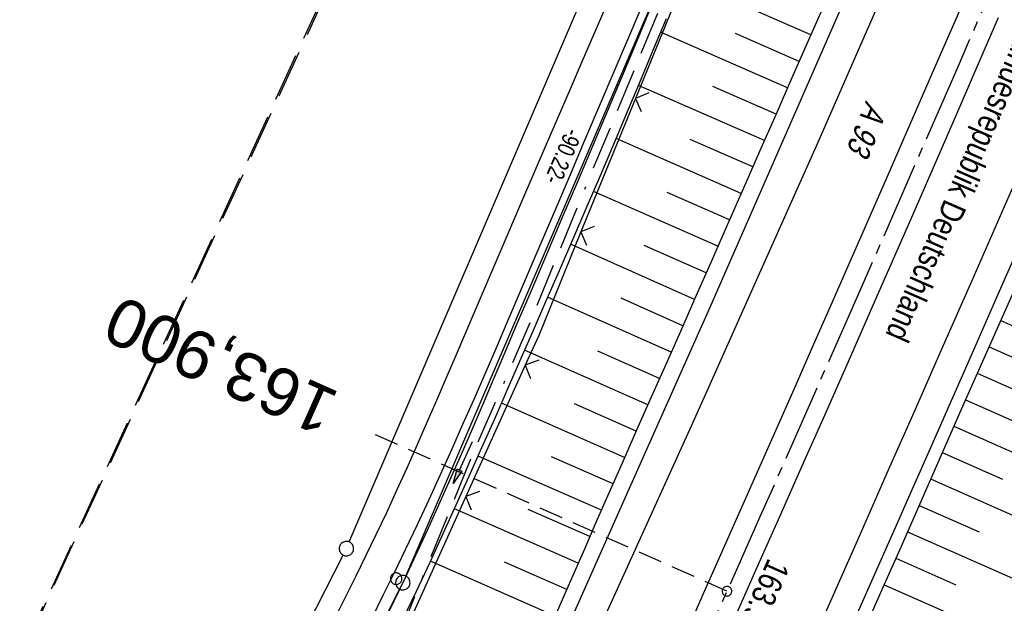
# Model space of a CAD drawing. Extents: x 510409 to 510963, y 461447 to 462240.
# Tile 5 of 25: x 510589 to 510692, y 461726 to 461786. Entities that reach past the tile are written whole.
import ezdxf
from ezdxf.enums import TextEntityAlignment as Align

# ---------------------------------------------------------------- set-up
doc = ezdxf.new("R2010")
doc.units = 0
doc.header["$LTSCALE"] = 10
doc.header["$MEASUREMENT"] = 0
for name, pattern in [('ACAD_ISO16W100', [73, 15, -6.5, 15, -6.5, 15, -7, 1, -7]), ('ACHSE', [5.5, 4, -0.5, 0.5, -0.5]), ('AUSGEZOGEN', [0]), ('LT00', [0]), ('LT05', [0.7, 0.5, -0.2]), ('LT17', [0.15, 0.1, -0.05])]:
    doc.linetypes.add(name, pattern=pattern)
doc.layers.get('0').update_dxf_attribs({"linetype": 'LT00'})
for name, color, linetype in [('--EK_FBR', 1, 'LT00'), ('--EK_ST-93-1', 30, 'LT17'), ('--EL_DFK_AB_L', 21, 'LT00'), ('--EL_DFK_AB_P', 7, 'LT00'), ('-AX-093', 35, 'ACHSE'), ('-ST-93-1', 250, 'LT00'), ('ABSTAND', 8, 'LT00'), ('BAB-KABEL', 220, 'ACAD_ISO16W100'), ('BRD', 255, 'Continuous'), ('DFK_AB_L', 21, 'LT00'), ('DFK_AB_P', 7, 'LT00'), ('DFK_BES-WEGE', 255, 'LT00'), ('DFK_GZPKT', 250, 'LT00'), ('DFK_KATASTER', 250, 'LT00'), ('DFK_VERMPKT', 252, 'LT00'), ('FFH', 61, 'LT05'), ('NSG', 61, 'LT05'), ('PFEIL', 140, 'AUSGEZOGEN'), ('V107_AFBR_BAB', 250, 'LT00'), ('V107_BOESCH', 250, 'LT00'), ('V107_BOSCHUNG', 250, 'LT00'), ('V107_GRABEN', 250, 'LT00'), ('V107_LD_MARK', 250, 'LT00'), ('V107_ZAUN', 40, 'LT00')]:
    doc.layers.add(name, color=color, linetype=linetype)
doc.styles.add('Beschrift', font='ARIAL.TTF')
doc.styles.get("Standard").update_dxf_attribs({"font": 'ARIAL.TTF'})

# ---------------------------------------------------------------- blocks, each defined once
blk = doc.blocks.new('SYMB7010')
at = {"color": 0, "linetype": 'ByBlock'}
for points in [[(-0.031408, 0.499213), (-0.093728, 0.49134), (-0.15457, 0.475719), (-0.212975, 0.452595), (-0.268021, 0.422333), (-0.31884, 0.385411), (-0.36463, 0.342411), (-0.40467, 0.29401), (-0.438329, 0.240973), (-0.465074, 0.184136), (-0.484486, 0.124395), (-0.496256, 0.062692), (-0.5002, 0)], [(-0.5002, 0), (-0.496256, -0.062692), (-0.484486, -0.124395), (-0.465075, -0.184136), (-0.438329, -0.240973), (-0.404671, -0.29401), (-0.36463, -0.342411), (-0.31884, -0.385411), (-0.268021, -0.422333), (-0.212975, -0.452595), (-0.154571, -0.475719), (-0.093728, -0.49134), (-0.031408, -0.499213), (0.031408, -0.499213)], [(0.5002, 0), (0.496256, 0.062692), (0.484485, 0.124395), (0.465074, 0.184136), (0.438329, 0.240973), (0.40467, 0.29401), (0.36463, 0.342411), (0.31884, 0.385411), (0.268021, 0.422333), (0.212975, 0.452595), (0.15457, 0.475719), (0.093728, 0.49134), (0.031408, 0.499213), (-0.031408, 0.499213)], [(0.031408, -0.499213), (0.093728, -0.491341), (0.15457, -0.475719), (0.212975, -0.452595), (0.268021, -0.422333), (0.31884, -0.385411), (0.36463, -0.342411), (0.404671, -0.294011), (0.438329, -0.240974), (0.465075, -0.184136), (0.484486, -0.124395), (0.496256, -0.062692), (0.500201, 0)]]:
    blk.add_lwpolyline(points, dxfattribs=at)
blk = doc.blocks.new('SYMB0003')
at = {"color": 0, "linetype": 'ByBlock'}
for p, q in [((-0.015712, 0), (0.010166, 0.012015)), ((0, -0.021257), (-0.015712, 0)), ((0.010166, 0.012015), (0, -0.021257))]:
    blk.add_line(p, q, dxfattribs=at)
for points in [[(-0.031395, 0.499013), (-0.093691, 0.491144), (-0.154509, 0.475528), (-0.21289, 0.452414), (-0.267913, 0.422164), (-0.318712, 0.385257), (-0.364484, 0.342274), (-0.404509, 0.293893), (-0.438154, 0.240877), (-0.464888, 0.184062), (-0.484292, 0.124345), (-0.496058, 0.062667), (-0.5, 0)], [(-0.5, 0), (-0.496058, -0.062667), (-0.484292, -0.124345), (-0.464888, -0.184062), (-0.438154, -0.240877), (-0.404509, -0.293893), (-0.364485, -0.342274), (-0.318712, -0.385257), (-0.267914, -0.422164), (-0.21289, -0.452414), (-0.154509, -0.475529), (-0.093691, -0.491144), (-0.031395, -0.499014), (0.031395, -0.499014)], [(0.5, 0), (0.496057, 0.062667), (0.484292, 0.124345), (0.464888, 0.184062), (0.438153, 0.240877), (0.404509, 0.293893), (0.364484, 0.342274), (0.318712, 0.385257), (0.267913, 0.422164), (0.21289, 0.452414), (0.154509, 0.475528), (0.093691, 0.491144), (0.031395, 0.499013), (-0.031395, 0.499013)], [(0.031395, -0.499014), (0.093691, -0.491144), (0.154509, -0.475529), (0.21289, -0.452414), (0.267914, -0.422164), (0.318712, -0.385257), (0.364485, -0.342274), (0.404509, -0.293893), (0.438154, -0.240877), (0.464889, -0.184062), (0.484292, -0.124345), (0.496058, -0.062667), (0.5, 0)]]:
    blk.add_lwpolyline(points, dxfattribs=at)
blk = doc.blocks.new('Pfreil3')
at = {"layer": 'PFEIL'}
blk.add_hatch(color=256, dxfattribs=at).paths.add_polyline_path([(-1.55, 0.27), (-1.55, -0.27), (0, 0)])
for p, q in [((-1.55, 0), (-4.83, 0)), ((-1.55, -0.27), (-1.55, 0.27)), ((-1.55, 0.27), (0, 0)), ((0, 0), (-1.55, -0.27))]:
    blk.add_line(p, q, dxfattribs=at)
blk = doc.blocks.new('SYMB0024')
at = {"color": 0, "linetype": 'ByBlock'}
for p, q in [((-0.5, 0.5), (0, 0)), ((0, 0), (0.5, 0.5))]:
    blk.add_line(p, q, dxfattribs=at)
blk = doc.blocks.new('SYMB2')
at = {"color": 0, "linetype": 'ByBlock', "flags": 128}
for points in [[(-0.031395, 0.499013), (-0.093691, 0.491144), (-0.154509, 0.475528), (-0.21289, 0.452414), (-0.267913, 0.422164), (-0.318712, 0.385257), (-0.364484, 0.342274), (-0.404509, 0.293893), (-0.438154, 0.240877), (-0.464888, 0.184062), (-0.484292, 0.124345), (-0.496058, 0.062667), (-0.5, 0)], [(-0.5, 0), (-0.496058, -0.062667), (-0.484292, -0.124345), (-0.464888, -0.184062), (-0.438154, -0.240877), (-0.404509, -0.293893), (-0.364485, -0.342274), (-0.318712, -0.385257), (-0.267914, -0.422164), (-0.21289, -0.452414), (-0.154509, -0.475529), (-0.093691, -0.491144), (-0.031395, -0.499014), (0.031395, -0.499014)], [(0.5, 0), (0.496057, 0.062667), (0.484292, 0.124345), (0.464888, 0.184062), (0.438153, 0.240877), (0.404509, 0.293893), (0.364484, 0.342274), (0.318712, 0.385257), (0.267913, 0.422164), (0.21289, 0.452414), (0.154509, 0.475528), (0.093691, 0.491144), (0.031395, 0.499013), (-0.031395, 0.499013)], [(0.031395, -0.499014), (0.093691, -0.491144), (0.154509, -0.475529), (0.21289, -0.452414), (0.267914, -0.422164), (0.318712, -0.385257), (0.364485, -0.342274), (0.404509, -0.293893), (0.438154, -0.240877), (0.464889, -0.184062), (0.484292, -0.124345), (0.496058, -0.062667), (0.5, 0)]]:
    blk.add_lwpolyline(points, dxfattribs=at)

msp = doc.modelspace()

# ---------------------------------------------------------------- linework, layer by layer
at = {"layer": '--EK_FBR'}
for points in [[(510602.33, 461626.34), (510603.12, 461627.99), (510604.37, 461630.64), (510605.61, 461633.29), (510606.84, 461635.95), (510608.06, 461638.61), (510609.28, 461641.28), (510610.49, 461643.94), (510611.7, 461646.61), (510612.91, 461649.28), (510614.51, 461652.8), (510616.11, 461656.32), (510617.72, 461659.84), (510619.32, 461663.36), (510620.92, 461666.88), (510622.52, 461670.41), (510632.23, 461691.86), (510642.14, 461713.83), (510652.02, 461736.02), (510661.2, 461756.66), (510671.23, 461779.53), (510680.96, 461801.79)], [(510688.03, 461789.55), (510684.78, 461782.08), (510681.53, 461774.62), (510679.57, 461770.12), (510677.61, 461765.62), (510675.64, 461761.13), (510673.67, 461756.63), (510671.7, 461752.14), (510669.8, 461747.84), (510667.9, 461743.54), (510666, 461739.25), (510664.1, 461734.95), (510662.19, 461730.65), (510660.26, 461726.29), (510658.33, 461721.93)], [(510691.07, 461786.5), (510689.12, 461782.01), (510687.17, 461777.53), (510685.22, 461773.04), (510681.93, 461765.49), (510678.62, 461757.95), (510675.31, 461750.41), (510672.99, 461745.14), (510670.66, 461739.87), (510668.32, 461734.61), (510665.98, 461729.35), (510662.74, 461722.05)], [(510693.22, 461762.68), (510690.78, 461757.16), (510688.35, 461751.64), (510685.92, 461746.11), (510684.02, 461741.8), (510682.12, 461737.49), (510680.22, 461733.17), (510678.32, 461728.86), (510676.41, 461724.55)]]:
    msp.add_lwpolyline(points, dxfattribs=at)
at = {"layer": '--EK_ST-93-1', "ltscale": 2.5}
msp.add_line((510662.86, 461726.88), (510626.31, 461743.16), dxfattribs=at)
at = {"layer": '--EL_DFK_AB_L'}
for p, q in [((510629.45, 461728.46), (510664.51, 461809.95)), ((510598.59, 461666.7), (510628.81, 461727.1))]:
    msp.add_line(p, q, dxfattribs=at)
at = {"layer": '-AX-093', "ltscale": 0.2}
msp.add_lwpolyline([(510696.84, 461804.41), (510686.78, 461781.21), (510676.64, 461758.05), (510666.43, 461734.92), (510656.14, 461711.82), (510645.79, 461688.75), (510635.36, 461665.72), (510624.85, 461642.72), (510614.28, 461619.75), (510603.63, 461596.81), (510592.91, 461573.91), (510582.11, 461551.05), (510571.25, 461528.21), (510560.31, 461505.42), (510556.02, 461496.55)], dxfattribs=at)
at = {"layer": 'BAB-KABEL', "ltscale": 0.03, "flags": 128}
msp.add_lwpolyline([(510815.21, 462190.53), (510811.58, 462179.56), (510799.99, 462145.42), (510792.3, 462123.57), (510788.4, 462113.38), (510775.42, 462080.22), (510767.99, 462063.07), (510763.58, 462052.25), (510748.97, 462015.85), (510734.11, 461980.27), (510735.75, 461974.12), (510736.3, 461969.77), (510735.01, 461960.35), (510733.54, 461953.45), (510732.61, 461950.41), (510729.47, 461946.14), (510717.02, 461929.17), (510709.92, 461919.39), (510706.51, 461914.6), (510702.82, 461908.04), (510700.42, 461898.74), (510695.62, 461884.42), (510690.81, 461869.93), (510686.88, 461857.98), (510685.04, 461853.83), (510680.25, 461842.12), (510675.81, 461831.33), (510671.31, 461820.47), (510665.83, 461807.09), (510656.08, 461788.01), (510650.66, 461774.89), (510648.64, 461770.11), (510642.06, 461754.06), (510636.12, 461740.44), (510627.53, 461719.32), (510619.09, 461699.24), (510611.54, 461681.69), (510608.24, 461670.02), (510604.02, 461655.46), (510601.7, 461651), (510594.84, 461637.69), (510586.41, 461620.58), (510581.53, 461610.56), (510577.23, 461600.39), (510569.71, 461582.7), (510561.2, 461562.13), (510551.36, 461540.29), (510542.35, 461520.11), (510535.47, 461505.34)], dxfattribs=at)
at = {"layer": 'DFK_AB_L'}
for p, q in [((510629.45, 461728.46), (510664.51, 461809.95)), ((510598.59, 461666.7), (510628.81, 461727.1))]:
    msp.add_line(p, q, dxfattribs=at)
at = {"layer": 'DFK_KATASTER'}
for p, q in [((510623.59, 461732), (510658.29, 461813.02)), ((510591.49, 461669.22), (510622.95, 461730.64))]:
    msp.add_line(p, q, dxfattribs=at)
at = {"layer": 'FFH', "flags": 128}
msp.add_lwpolyline([(510597.42, 462000.95), (510641, 461972), (510628.5, 461932), (510630.5, 461895), (510654.5, 461861.5), (510557, 461649.5), (510491.6, 461524.08)], dxfattribs=at)
at = {"layer": 'NSG', "flags": 128}
msp.add_lwpolyline([(510597.42, 462000.96), (510640.83, 461972.02), (510628.39, 461932.05), (510630.65, 461895.16), (510654.26, 461861.57), (510556.91, 461649.36), (510491.64, 461524.06)], dxfattribs=at)
at = {"layer": 'V107_AFBR_BAB'}
for points in [[(510602.33, 461626.34), (510603.12, 461627.99), (510604.37, 461630.64), (510605.61, 461633.29), (510606.84, 461635.95), (510608.06, 461638.61), (510609.28, 461641.28), (510610.49, 461643.94), (510611.7, 461646.61), (510612.91, 461649.28), (510614.51, 461652.8), (510616.11, 461656.32), (510617.72, 461659.84), (510619.32, 461663.36), (510620.92, 461666.88), (510622.52, 461670.41), (510632.23, 461691.86), (510642.14, 461713.83), (510652.02, 461736.02), (510661.2, 461756.66), (510671.23, 461779.53), (510680.96, 461801.79)], [(510688.03, 461789.55), (510684.78, 461782.08), (510681.53, 461774.62), (510679.57, 461770.12), (510677.61, 461765.62), (510675.64, 461761.13), (510673.67, 461756.63), (510671.7, 461752.14), (510669.8, 461747.84), (510667.9, 461743.54), (510666, 461739.25), (510664.1, 461734.95), (510662.19, 461730.65), (510660.26, 461726.29), (510658.33, 461721.93)], [(510650.26, 461787.66), (510649.02, 461784.79), (510647.78, 461781.93), (510646.54, 461779.07), (510644.07, 461773.33), (510641.59, 461767.59), (510639.13, 461761.85), (510636.67, 461756.1), (510635.67, 461753.75), (510634.67, 461751.4), (510633.66, 461749.05), (510632.65, 461746.7), (510631.63, 461744.36), (510630.6, 461742.02), (510629.56, 461739.69), (510628.51, 461737.36), (510627.44, 461735.04), (510626.35, 461732.73), (510625.31, 461730.58), (510624.25, 461728.43), (510623.19, 461726.29), (510622.11, 461724.16)], [(510653.92, 461787.53), (510652.51, 461784.2), (510651.09, 461780.87), (510649.68, 461777.54), (510648.06, 461773.74), (510646.44, 461769.93), (510644.82, 461766.13), (510643.2, 461762.33), (510641.57, 461758.52), (510639.94, 461754.72), (510638.81, 461752.09), (510637.67, 461749.46), (510636.52, 461746.83), (510635.37, 461744.21), (510634.2, 461741.59), (510633.03, 461738.98), (510631.84, 461736.38), (510630.63, 461733.78), (510629.4, 461731.19), (510628.26, 461728.81), (510627.09, 461726.44), (510625.92, 461724.08)], [(510691.07, 461786.5), (510689.12, 461782.01), (510687.17, 461777.53), (510685.22, 461773.04), (510681.93, 461765.49), (510678.62, 461757.95), (510675.31, 461750.41), (510672.99, 461745.14), (510670.66, 461739.87), (510668.32, 461734.61), (510665.98, 461729.35), (510662.74, 461722.05)], [(510693.22, 461762.68), (510690.78, 461757.16), (510688.35, 461751.64), (510685.92, 461746.11), (510684.02, 461741.8), (510682.12, 461737.49), (510680.22, 461733.17), (510678.32, 461728.86), (510676.41, 461724.55)]]:
    msp.add_lwpolyline(points, dxfattribs=at)
at = {"layer": 'V107_BOESCH'}
for points in [[(510673.56, 461789.18), (510671.59, 461784.72), (510669.62, 461780.25), (510667.94, 461776.42), (510666.25, 461772.6), (510664.57, 461768.77), (510662.89, 461764.95), (510661.21, 461761.13), (510659.52, 461757.3), (510658.01, 461753.88), (510656.49, 461750.47), (510654.98, 461747.05), (510653.46, 461743.63), (510651.95, 461740.21), (510650.45, 461736.78), (510649.24, 461734.02), (510648.03, 461731.26), (510646.83, 461728.5), (510645.62, 461725.73), (510644.41, 461722.97)], [(510692.77, 461758.26), (510691.38, 461755.13), (510689.99, 461752.01), (510688.6, 461748.89), (510687.22, 461745.77), (510685.61, 461742.14), (510684.01, 461738.5), (510682.42, 461734.87), (510680.82, 461731.23), (510679.22, 461727.59), (510677.62, 461723.96)]]:
    msp.add_lwpolyline(points, dxfattribs=at)
at = {"layer": 'V107_BOSCHUNG'}
for p, q in [((510671.58, 461784.71), (510658.24, 461790.58)), ((510669.17, 461779.23), (510655.95, 461785.01)), ((510670.38, 461781.97), (510663.74, 461784.88)), ((510666.75, 461773.74), (510653.65, 461779.47)), ((510667.96, 461776.48), (510661.38, 461779.36)), ((510664.34, 461768.24), (510651.32, 461773.94)), ((510665.55, 461770.99), (510659.02, 461773.85)), ((510661.92, 461762.74), (510648.97, 461768.44)), ((510663.13, 461765.5), (510656.64, 461768.34)), ((510659.49, 461757.22), (510646.6, 461762.95)), ((510660.7, 461759.98), (510654.25, 461762.84)), ((510657.06, 461751.74), (510644.21, 461757.45)), ((510658.27, 461754.48), (510651.84, 461757.34)), ((510691.33, 461755.03), (510703.73, 461749.5)), ((510690.11, 461752.29), (510696.33, 461749.52)), ((510654.63, 461746.25), (510641.81, 461751.95)), ((510655.84, 461749), (510649.43, 461751.85)), ((510688.89, 461749.54), (510701.38, 461743.99)), ((510652.21, 461740.79), (510639.4, 461746.43)), ((510653.42, 461743.52), (510647.01, 461746.35)), ((510687.67, 461746.78), (510693.93, 461744.02)), ((510686.45, 461744.04), (510699, 461738.5)), ((510649.8, 461735.31), (510636.97, 461740.93)), ((510651.01, 461738.06), (510644.6, 461740.86)), ((510685.24, 461741.3), (510691.52, 461738.52)), ((510684.03, 461738.55), (510696.58, 461733.01)), ((510682.83, 461735.8), (510689.09, 461733.04)), ((510647.4, 461729.81), (510634.51, 461735.45)), ((510648.6, 461732.56), (510642.17, 461735.37)), ((510681.62, 461733.06), (510694.12, 461727.53)), ((510644.99, 461724.3), (510632.02, 461730.01)), ((510646.2, 461727.06), (510639.73, 461729.89)), ((510680.42, 461730.31), (510686.65, 461727.56)), ((510679.21, 461727.56), (510691.65, 461722.07))]:
    msp.add_line(p, q, dxfattribs=at)
at = {"layer": 'V107_GRABEN'}
for points in [[(510627.1, 461723.52), (510628.25, 461725.88), (510629.39, 461728.25), (510630.51, 461730.62), (510631.72, 461733.24), (510632.91, 461735.86), (510634.08, 461738.5), (510635.24, 461741.14), (510636.39, 461743.78), (510637.53, 461746.43), (510638.66, 461749.08), (510639.79, 461751.74), (510640.92, 461754.39), (510642.52, 461758.16), (510644.13, 461761.93), (510645.73, 461765.7), (510647.34, 461769.47), (510648.94, 461773.24), (510650.53, 461777.02), (510651.95, 461780.4), (510653.37, 461783.78), (510654.78, 461787.16)], [(510656.52, 461786.39), (510655.13, 461783.02), (510653.73, 461779.66), (510652.32, 461776.3), (510650.95, 461773.07), (510649.57, 461769.84), (510648.19, 461766.62), (510646.8, 461763.4), (510645.4, 461760.18), (510644, 461756.96), (510642.6, 461753.75), (510641.29, 461750.75), (510639.98, 461747.76), (510638.67, 461744.77), (510637.35, 461741.78), (510636.02, 461738.8), (510634.68, 461735.82), (510633.33, 461732.85), (510631.96, 461729.88), (510630.54, 461726.85), (510629.1, 461723.83)]]:
    msp.add_lwpolyline(points, dxfattribs=at)
at = {"layer": 'V107_LD_MARK'}
for points in [[(510680.29, 461791.75), (510676.3, 461782.64), (510672.29, 461773.54), (510668.26, 461764.45), (510664.2, 461755.36), (510661.67, 461749.7), (510659.12, 461744.04), (510656.57, 461738.39), (510654.01, 461732.74), (510651.45, 461727.08), (510648.89, 461721.43)], [(510624.41, 461617.12), (510634.36, 461638.56), (510637.23, 461644.77), (510640.08, 461650.99), (510642.93, 461657.21), (510645.76, 461663.43), (510648.58, 461669.66), (510651.4, 461675.9), (510654.2, 461682.14), (510656.99, 461688.38), (510659.78, 461694.63), (510662.56, 461700.88), (510665.34, 461707.13), (510668.11, 461713.38), (510670.88, 461719.64), (510673.65, 461725.89), (510676.59, 461732.53), (510679.52, 461739.18), (510682.46, 461745.82), (510685.39, 461752.47), (510688.31, 461759.12), (510691.23, 461765.77), (510694.15, 461772.43)]]:
    msp.add_lwpolyline(points, dxfattribs=at)
at = {"layer": 'V107_ZAUN'}
for p, q in [((510659.02, 461792), (510653.35, 461778.12)), ((510653.35, 461778.12), (510647.68, 461764.23)), ((510641.89, 461750.39), (510635.72, 461736.72)), ((510635.72, 461736.72), (510629.54, 461723.05))]:
    msp.add_line(p, q, dxfattribs=at)
msp.add_lwpolyline([(510647.68, 461764.23), (510643.28, 461753.47), (510641.89, 461750.39)], dxfattribs=at)

# ---------------------------------------------------------------- block references
at = {"layer": '--EL_DFK_AB_P', "xscale": 1.500000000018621, "yscale": 1.5, "zscale": 1.5, "rotation": 264.7377099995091}
msp.add_blockref('SYMB0003', (510629.15, 461727.77), dxfattribs=at)
at = {"layer": '-ST-93-1', "rotation": 274.1956499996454}
msp.add_blockref('SYMB2', (510662.86, 461726.88), dxfattribs=at)
at = {"layer": 'DFK_AB_P', "xscale": 1.500000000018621, "yscale": 1.5, "zscale": 1.5, "rotation": 264.7377099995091}
msp.add_blockref('SYMB0003', (510629.15, 461727.77), dxfattribs=at)
at = {"layer": 'DFK_GZPKT', "xscale": 1.500000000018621, "yscale": 1.5, "zscale": 1.5, "rotation": 264.7377099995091}
msp.add_blockref('SYMB7010', (510623.29, 461731.31), dxfattribs=at)
at = {"layer": 'DFK_VERMPKT', "xscale": 1.200000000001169, "yscale": 1.200000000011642, "zscale": 1.2, "rotation": 264.7377100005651}
msp.add_blockref('SYMB7010', (510628.46, 461728.19), dxfattribs=at)
at = {"layer": 'PFEIL', "rotation": 245.2144650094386}
msp.add_blockref('Pfreil3', (510634.39, 461738.07), dxfattribs=at)
at = {"layer": 'V107_ZAUN', "yscale": 2.099999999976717, "zscale": 2.1}
for p, xscale, rotation in [((510653.35, 461778.12), 2.10000000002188, 247.7852600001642), ((510647.68, 461764.23), 2.10000000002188, 247.7852600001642), ((510641.89, 461750.39), 2.099999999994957, 245.6869499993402), ((510635.72, 461736.72), 2.099999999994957, 245.6869499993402)]:
    msp.add_blockref('SYMB0024', p, dxfattribs=dict(at, xscale=xscale, rotation=rotation))

# ---------------------------------------------------------------- texts
at = {"layer": '--EK_ST-93-1', "style": 'Beschrift'}
msp.add_text('163,900', height=5, rotation=-203.9704, dxfattribs=at).set_placement((510621.74, 461745.19), align=Align.MIDDLE_LEFT)
at = {"layer": '-ST-93-1', "style": 'Beschrift', "width": 0.8}
msp.add_text('  163.9', height=2.5, rotation=-113.9728, dxfattribs=at).set_placement((510667.8, 461731.83))
at = {"layer": 'ABSTAND', "width": 0.75}
msp.add_text(' -90.22-', height=1.8, rotation=-113.2848, dxfattribs=at).set_placement((510646.4, 461775.63))
at = {"layer": 'BRD', "insert": (510692.86, 461786.42), "char_height": 2.5, "attachment_point": 7, "rotation": 246.363, "style": 'Beschrift'}
msp.add_mtext('{\\W0.8;Bundesrepublik Deutschland}', dxfattribs=at)
at = {"layer": 'DFK_BES-WEGE', "oblique": 13.754, "width": 0.75}
msp.add_text('A 93', height=2.5, rotation=248.151, dxfattribs=at).set_placement((510677.31, 461777.94))

doc.saveas('drawing.dxf')
